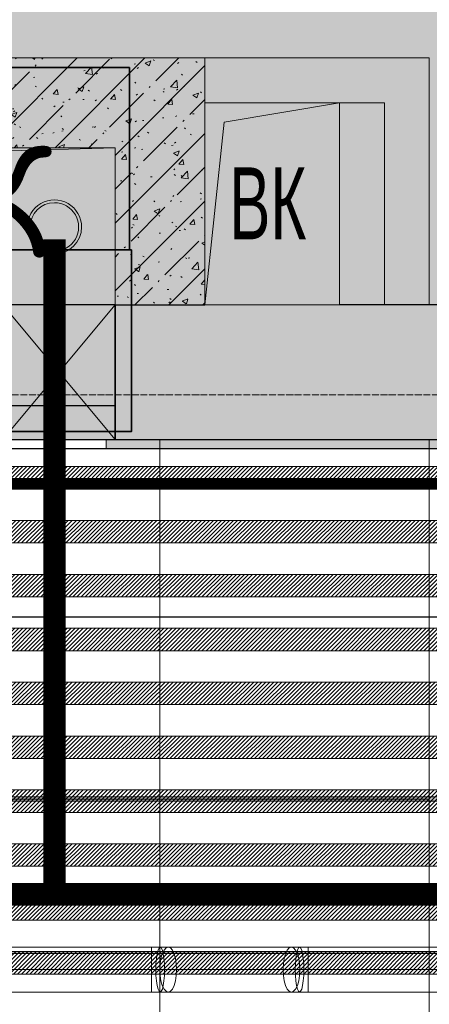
# Model space of a CAD drawing. Header units: millimetres. Extents: x -547442 to 178656, y -69521 to 11064.
# Tile 241 of 256: x -181115 to -180203, y -20284 to -18092. Entities that reach past the tile are written whole.
import ezdxf

# ---------------------------------------------------------------- set-up
doc = ezdxf.new("R2010")
doc.units = ezdxf.units.MM
for name, pattern in [('( Hidden )', [0.375, 0.25, -0.125]), ('-D1-03x03', [6, 3, -3]), ('-D1d1-15x02', [19, 15, -2, 0, -2]), ('DASHDOT', [25.4, 12.7, -6.35, 0, -6.35])]:
    doc.linetypes.add(name, pattern=pattern)
doc.layers.get('Defpoints').update_dxf_attribs({"color": 31})
for name, color, linetype, lineweight in [('_0', 7, 'Continuous', 13), ('A-DETL-GENF', 7, 'Continuous', 5), ('A-FLOR', 7, 'Continuous', 5), ('A-GENM-HDLN', 7, '-D1-03x03', 5), ('A-GLAZ', 7, 'Continuous', 5), ('A-WALL', 7, 'Continuous', 5), ('A-WALL-FNSH', 8, 'Continuous', 5), ('dim_light', 12, 'Continuous', 9), ('dim_razv', 93, 'DASHDOT', 9), ('I-WALL', 7, 'Continuous', 5), ('M-EQPM', 7, 'Continuous', 5), ('M-EQPM-IDEN', 7, 'Continuous', 5), ('pot', 183, 'Continuous', 15), ('pot sh', 183, 'Continuous', 15), ('S-GRID', 7, 'Continuous', 5), ('wall_new', 152, 'Continuous', 30)]:
    doc.layers.add(name, color=color, linetype=linetype, lineweight=lineweight)
for name, color, linetype, true_color in [('PDF3_Geometry', 7, 'Continuous', 0xdedede), ('PDF7_Geometry', 7, 'Continuous', 0xaaaaaa), ('PDF9_0', 30, 'Continuous', 0xff7f00), ('PDF9_Оборудование', 7, 'Continuous', 0xffffff)]:
    doc.layers.add(name, color=color, linetype=linetype, true_color=true_color)
doc.layers.add('PDF_Text', color=7, linetype='Continuous')
doc.layers.add('pol', color=7, linetype='Continuous', lineweight=15, true_color=0x738991)
doc.layers.add('Сводный план', color=1, linetype='Continuous', lineweight=0, true_color=0xff0000)
doc.styles.add('Arial Narrow_2', font='txt', dxfattribs={"width": 0.75, "height": 250})
doc.styles.add('fl_iso paper', font='isocpeur.ttf', dxfattribs={"width": 0.8, "oblique": 10})
doc.styles.add('PDF ISOCPEUR', font='isocpeur.ttf')
doc.dimstyles.new('In tre 1_75', dxfattribs={"dimtxt": 220, "dimasz": 120, "dimexe": 60, "dimexo": 10, "dimgap": 50, "dimtad": 1, "dimdec": 0, "dimrnd": 5, "dimzin": 0, "dimdsep": 46, "dimtxsty": 'fl_iso paper', "dimblk": 'ARCHTICK', "dimcen": 0, "dimdle": 60, "dimadec": 0, "dimazin": 0, "dimtfac": 1, "dimtdec": 0, "dimtofl": 0, "dimtmove": 1, "dimatfit": 1, "dimfxl": 1, "dimtfill": 1, "dimtolj": 1, "dimtzin": 0, "dimarcsym": 1})
pattern_1 = [(225, (-233499.5126, -38805.89), (4.49012806, -4.49012806), [])]
pattern_2 = [(225, (-233499.5126, -38445.89), (4.49012806, -4.49012806), [])]
pattern_3 = [(45, (-192252.93, -39776.5), (-75.43415, 75.43415), [106.68, -17.78, 3.556, -17.78]), (45, (-192252.93, -39701.11), (-75.43415, 75.43415), []), (50, (-192252.93, -39776.5), (127.5292, -11.15758), [13.335, -146.685]), (355, (-192252.93, -39776.5), (-24.66966, 133.74), [10.668, -117.348]), (100.451, (-192242.31, -39777.43), (102.85973, 122.5818), [11.333, -124.663]), (46.184, (-192252.93, -39740.94), (189.7552, -29.4304), [20.002, -220.027]), (96.636, (-192237.12, -39743.4), (166.1822, 173.1996), [17, -186.995]), (351.184, (-192252.93, -39740.94), (166.184, 173.1976), [16.002, -176.022]), (21, (-192235.15, -39749.83), (106.13027, -71.58603), [13.335, -146.685]), (326, (-192235.15, -39749.83), (43.2619, 128.93175), [10.668, -117.348]), (71.451, (-192226.31, -39755.8), (149.392, 57.34505), [11.333, -124.663]), (37.5, (-192252.935, -39776.5), (2.16223, 59.18836), [3.353, -112.573, 3.353, -115.773, -117.792]), (37.5, (-192252.935, -39776.5), (2.16223, 59.18836), [-235.052, 3.353, -114.44]), (7.5, (-192252.935, -39776.5), (46.77386, 70.12615), [3.353, -64.567, 3.353, -109.906, -44.894]), (7.5, (-192252.935, -39776.5), (46.77386, 70.12615), [-181.178, 3.353, -41.542]), (327.5, (-192292.584, -39776.5), (94.91367, -4.01009), [3.353, -41.097, 3.353, -135.331, -184.023]), (327.5, (-192292.584, -39776.5), (94.91367, -4.01009), [-183.134, 3.353, -180.67]), (317.5, (-192310.36, -39776.5), (103.69057, 17.79882), [3.353, -54.432, 3.353, -88.748, -130.683]), (317.5, (-192310.36, -39776.5), (103.69057, 17.79882), [-149.885, 3.353, -127.33])]

# ---------------------------------------------------------------- blocks, each defined once
blk = doc.blocks.new('_ArchTick')
at = {"color": 0, "linetype": 'ByBlock', "lineweight": 9, "const_width": 0.15}
blk.add_lwpolyline([(-0.5, -0.5), (0.5, 0.5)], dxfattribs=at)
blk = doc.blocks.new('*D6216')
at = {"layer": 'Defpoints', "color": 0, "transparency": 16777216}
for p in [(-179002.9, -20043.4), (-184202.9, -20281), (-179002.9, -20281)]:
    blk.add_point(p, dxfattribs=at)
at = {"layer": 'dim_light', "color": 0, "lineweight": -2, "transparency": 16777216}
for p, q in [((-184202.9, -20271), (-184202.9, -19983.4)), ((-179002.9, -20271), (-179002.9, -19983.4)), ((-184262.9, -20043.4), (-178942.9, -20043.4))]:
    blk.add_line(p, q, dxfattribs=at)
at = {"layer": 'dim_light', "color": 0, "lineweight": -2, "transparency": 16777216, "xscale": 120, "yscale": 120, "zscale": 120, "rotation": 180}
blk.add_blockref('_ArchTick', (-184202.9, -20043.4), dxfattribs=at)
at = {"layer": 'dim_light', "color": 0, "lineweight": -2, "transparency": 16777216, "xscale": 120, "yscale": 120, "zscale": 120}
blk.add_blockref('_ArchTick', (-179002.9, -20043.4), dxfattribs=at)
at = {"layer": 'dim_light', "color": 0, "transparency": 16777216, "insert": (-181602.9, -19883.4), "char_height": 220, "attachment_point": 5, "style": 'fl_iso paper', "bg_fill": 3, "box_fill_scale": 1.1, "bg_fill_color": 256, "bg_fill_true_color": 13158600, "bg_fill_transparency": 0}
blk.add_mtext('\\A1;5200', dxfattribs=at)
blk = doc.blocks.new('A_MEQ_OpeningShaft-Rectangular - ВК-4804596-50_AS_M_L04')
at = {"layer": 'A-DETL-GENF', "linetype": '-D1-03x03'}
blk.add_hatch(color=256, dxfattribs=at).paths.add_polyline_path([(0, -450), (42.9, -42.9), (300, 0), (0, 0), (0, -407.4)])
at = {"layer": 'A-DETL-GENF'}
for p, q in [((300, 0), (0, 0)), ((0, 0), (0, -450)), ((42.9, -42.9), (300, 0)), ((300, 0), (300, -450)), ((0, -450), (42.9, -42.9)), ((0, -450), (300, -450))]:
    blk.add_line(p, q, dxfattribs=at)
at = {"layer": 'A-GENM-HDLN'}
for p, q in [((300, 0), (0, 0)), ((0, 0), (0, -450)), ((300, -450), (300, 0)), ((0, -450), (300, -450))]:
    blk.add_line(p, q, dxfattribs=at)
blk = doc.blocks.new('A_MEQ_OpeningShaft-Rectangular - ВК-6165456-50_AS_M_L04')
at = {"layer": 'A-DETL-GENF', "linetype": '-D1-03x03'}
blk.add_hatch(color=256, dxfattribs=at).paths.add_polyline_path([(0, -350), (50, -50), (1700, 0), (0, 0)])
at = {"layer": 'A-DETL-GENF'}
for p, q in [((1700, 0), (0, 0)), ((0, 0), (0, -350)), ((50, -50), (1700, 0)), ((1700, 0), (1700, -350)), ((0, -350), (50, -50)), ((0, -350), (1700, -350))]:
    blk.add_line(p, q, dxfattribs=at)
at = {"layer": 'A-GENM-HDLN'}
for p, q in [((1700, 0), (0, 0)), ((0, 0), (0, -350)), ((1700, -350), (1700, 0)), ((0, -350), (1700, -350))]:
    blk.add_line(p, q, dxfattribs=at)
blk = doc.blocks.new('ghghhgg')
at = {"layer": 'A-DETL-GENF', "true_color": 0x808080, "transparency": 33554534}
blk.add_hatch(color=8, dxfattribs=at).paths.add_polyline_path([(0, 0), (250, 0), (250, 300), (0, 300)])
blk.add_lwpolyline([(250, 300), (0, 300), (0, 0), (250, 0), (250, 300)], close=True)
at = {"layer": 'A-DETL-GENF'}
for p, q in [((250, 300), (0, 0)), ((0, 300), (250, 0)), ((250, 300), (0, 300)), ((0, 200), (0, 0))]:
    blk.add_line(p, q, dxfattribs=at)
at = {"layer": 'A-GLAZ'}
for p, q in [((0, 300), (0, 0)), ((250, 300), (250, 0))]:
    blk.add_line(p, q, dxfattribs=at)
at = {"layer": 'A-WALL', "lineweight": 25}
blk.add_line((250, 300), (250, 0), dxfattribs=at)
blk = doc.blocks.new('*U11971')
at = {"layer": 'pol', "true_color": 0x007dfa, "transparency": 33554687}
h = blk.add_hatch(color=150, dxfattribs=at)
h.dxf.hatch_style = 1
h.paths.add_polyline_path([(21910, 0), (0, 0), (0, -10), (21910, -10)])
at = {"layer": 'pol', "color": 162, "true_color": 0x2c3cc9}
blk.add_lwpolyline([(21910, 0), (0, 0), (0, -10), (21910, -10)], close=True, dxfattribs=at)
blk = doc.blocks.new('ghftytytd')
at = {"layer": 'PDF7_Geometry', "color": 5, "lineweight": 18, "true_color": 0x0000ff}
for points in [[(10870, 19520), (11481.1, 19520), (11481.1, 19532.9), (11481.1, 19544.9), (11481.1, 19555.3), (11481.1, 19563.3), (11481.1, 19568.3), (11481.1, 19570), (11500.5, 19570), (11498, 19568.3), (11495.7, 19563.3), (11493.6, 19555.3), (11492.1, 19544.9), (11491.1, 19532.9), (11490.8, 19520), (11491.1, 19507), (11492.1, 19495), (11493.6, 19484.6), (11495.7, 19476.6), (11498, 19471.7), (11500.5, 19470), (11481.1, 19470), (10870, 19470)], [(11481.1, 19570), (10870, 19570)], [(11481.1, 19570), (11481.1, 19568.3), (11481.1, 19563.3), (11481.1, 19555.3), (11481.1, 19544.9), (11481.1, 19532.9), (11481.1, 19520)], [(18250.4, 19570), (11830.3, 19570), (11830.3, 19568.3), (11830.3, 19563.3), (11830.3, 19555.3), (11830.3, 19544.9), (11830.3, 19532.9), (11830.3, 19520), (12634.5, 19520), (11830.3, 19520), (11830.3, 19532.9), (11830.3, 19544.9), (11830.3, 19555.3), (11830.3, 19563.3), (11830.3, 19568.3), (11830.3, 19570), (11810.9, 19570), (11813.4, 19568.3), (11815.8, 19563.3), (11817.8, 19555.3), (11819.3, 19544.9), (11820.3, 19532.9), (11820.6, 19520), (11820.3, 19507), (11819.3, 19495), (11817.8, 19484.6), (11815.8, 19476.6), (11813.4, 19471.7), (11810.9, 19470), (11808.4, 19471.7), (11806.1, 19476.6), (11804.1, 19484.6), (11802.5, 19495), (11801.6, 19507), (11801.2, 19520), (11801.6, 19532.9), (11802.5, 19544.9), (11804.1, 19555.3), (11806.1, 19563.3), (11808.4, 19568.3), (11810.9, 19570), (11793, 19570), (11518.5, 19570), (11513.6, 19568.3), (11509.1, 19563.3), (11505.3, 19555.3), (11502.3, 19544.9), (11500.5, 19532.9), (11499.8, 19520), (11500.5, 19507), (11502.3, 19495), (11505.3, 19484.6), (11509.1, 19476.6), (11513.6, 19471.7), (11518.5, 19470), (11523.3, 19471.7), (11527.8, 19476.6), (11531.7, 19484.6), (11534.6, 19495), (11536.5, 19507), (11537.1, 19520), (11536.5, 19532.9), (11534.6, 19544.9), (11531.7, 19555.3), (11527.8, 19563.3), (11523.3, 19568.3), (11518.5, 19570), (11513.6, 19568.3), (11509.1, 19563.3), (11505.3, 19555.3), (11502.3, 19544.9), (11500.5, 19532.9), (11499.8, 19520), (11500.5, 19507), (11502.3, 19495), (11505.3, 19484.6), (11509.1, 19476.6), (11513.6, 19471.7), (11518.5, 19470), (11793, 19470), (11797.8, 19471.7), (11802.3, 19476.6), (11806.1, 19484.6), (11809.1, 19495), (11811, 19507), (11811.6, 19520), (11811, 19532.9), (11809.1, 19544.9), (11806.1, 19555.3), (11802.3, 19563.3), (11797.8, 19568.3), (11793, 19570), (11788.1, 19568.3), (11783.6, 19563.3), (11779.8, 19555.3), (11776.8, 19544.9), (11774.9, 19532.9), (11774.3, 19520), (11774.9, 19507), (11776.8, 19495), (11779.8, 19484.6), (11783.6, 19476.6), (11788.1, 19471.7), (11793, 19470), (11810.9, 19470), (11830.3, 19470), (18250.4, 19470)], [(11481.1, 19520), (10870, 19520)], [(11518.5, 19520), (11500.1, 19520), (11481.1, 19520)], [(11793, 19520), (11811.3, 19520)], [(11811.3, 19520), (11830.3, 19520)]]:
    blk.add_lwpolyline(points, dxfattribs=at)
for points in [[(11481.1, 19520), (11481.1, 19507), (11481.1, 19495), (11481.1, 19484.6), (11481.1, 19476.6), (11481.1, 19471.7), (11481.1, 19470), (11481.1, 19471.7), (11481.1, 19476.6), (11481.1, 19484.6), (11481.1, 19495), (11481.1, 19507), (11481.1, 19520), (11481.1, 19532.9), (11481.1, 19544.9), (11481.1, 19555.3), (11481.1, 19563.3), (11481.1, 19568.3), (11481.1, 19570), (11481.1, 19568.3), (11481.1, 19563.3), (11481.1, 19555.3), (11481.1, 19544.9), (11481.1, 19532.9)], [(11500.5, 19570), (11518.5, 19570), (11523.3, 19568.3), (11527.8, 19563.3), (11531.7, 19555.3), (11534.6, 19544.9), (11536.5, 19532.9), (11537.1, 19520), (11536.5, 19507), (11534.6, 19495), (11531.7, 19484.6), (11527.8, 19476.6), (11523.3, 19471.7), (11518.5, 19470), (11500.5, 19470), (11503, 19471.7), (11505.4, 19476.6), (11507.4, 19484.6), (11508.9, 19495), (11509.9, 19507), (11510.2, 19520), (11509.9, 19532.9), (11508.9, 19544.9), (11507.4, 19555.3), (11505.4, 19563.3), (11503, 19568.3)], [(11793, 19570), (11797.8, 19568.3), (11802.3, 19563.3), (11806.1, 19555.3), (11809.1, 19544.9), (11811, 19532.9), (11811.6, 19520), (11811, 19507), (11809.1, 19495), (11806.1, 19484.6), (11802.3, 19476.6), (11797.8, 19471.7), (11793, 19470), (11788.1, 19471.7), (11783.6, 19476.6), (11779.8, 19484.6), (11776.8, 19495), (11774.9, 19507), (11774.3, 19520), (11774.9, 19532.9), (11776.8, 19544.9), (11779.8, 19555.3), (11783.6, 19563.3), (11788.1, 19568.3)], [(11830.3, 19520), (11830.3, 19507), (11830.3, 19495), (11830.3, 19484.6), (11830.3, 19476.6), (11830.3, 19471.7), (11830.3, 19470), (11830.3, 19471.7), (11830.3, 19476.6), (11830.3, 19484.6), (11830.3, 19495), (11830.3, 19507), (11830.3, 19520), (11830.3, 19532.9), (11830.3, 19544.9), (11830.3, 19555.3), (11830.3, 19563.3), (11830.3, 19568.3), (11830.3, 19570), (11830.3, 19568.3), (11830.3, 19563.3), (11830.3, 19555.3), (11830.3, 19544.9), (11830.3, 19532.9)], [(11481.1, 19520), (11481.1, 19507), (11481.1, 19495), (11481.1, 19484.6), (11481.1, 19476.6), (11481.1, 19471.7), (11481.1, 19470), (11481.1, 19471.7), (11481.1, 19476.6), (11481.1, 19484.6), (11481.1, 19495), (11481.1, 19507)], [(11793, 19520), (11518.5, 19520)], [(11830.3, 19520), (11830.3, 19507), (11830.3, 19495), (11830.3, 19484.6), (11830.3, 19476.6), (11830.3, 19471.7), (11830.3, 19470), (11830.3, 19471.7), (11830.3, 19476.6), (11830.3, 19484.6), (11830.3, 19495), (11830.3, 19507)]]:
    blk.add_lwpolyline(points, close=True, dxfattribs=at)
blk = doc.blocks.new('jhggjhj')
at = {"layer": 'PDF9_0', "lineweight": 25}
for points in [[(141.881, 175.219), (141.881, 195.56), (93.346, 195.56), (93.346, 191.898), (91.229, 191.898), (91.229, 195.56), (69.427, 195.56)], [(75.057, 203.053), (102.447, 203.053), (102.447, 209.953), (108.797, 209.953), (108.797, 203.053), (250.763, 203.053), (250.763, 209.53), (254.086, 209.53), (254.086, 203.053), (290.599, 203.053)]]:
    blk.add_lwpolyline(points, dxfattribs=at)
at = {"layer": 'PDF9_Оборудование', "transparency": 33554559}
for points in [[(114.322, 215.288), (104.924, 215.288), (114.322, 211.223)], [(104.924, 215.288), (114.322, 211.223), (104.924, 211.223)], [(114.364, 211.223), (104.966, 211.223), (114.364, 207.181)], [(104.966, 211.223), (114.364, 207.181), (104.966, 207.181)]]:
    blk.add_solid(points, dxfattribs=at)
at = {"layer": 'PDF_Text', "color": 177, "lineweight": 35, "true_color": 0x283188}
for points in [[(114.322, 215.288), (104.924, 215.288), (104.924, 211.223), (114.322, 211.223)], [(114.364, 211.223), (104.966, 211.223), (104.966, 207.181), (114.364, 207.181)]]:
    blk.add_lwpolyline(points, close=True, dxfattribs=at)
at = {"layer": 'PDF_Text', "color": 177, "true_color": 0x283188, "insert": (99.507, 211.048), "char_height": 2.4999, "attachment_point": 7, "style": 'PDF ISOCPEUR'}
blk.add_mtext('АМ СПЖ', dxfattribs=at)
blk = doc.blocks.new('ttydd333')
at = {"layer": 'PDF3_Geometry', "color": 96, "lineweight": 18, "true_color": 0x008000}
for centre, radius, start, end in [((11265, 21173.5), 60.5, 359.9998, 180.0002), ((11265, 21173.5), 54, 90.0006, 269.9994), ((11265, 21173.5), 54, 90.0006, 269.9994), ((11265, 21173.5), 54, 269.9994, 90.0006), ((11265, 21173.5), 54, 269.9994, 90.0006), ((11265, 21173.5), 60.5, 180.0002, 359.9998), ((11265, 20989.2), 18, 89.9994, 270.0006), ((11265, 20989.2), 18, 89.9994, 270.0006), ((11265, 20989.2), 17.1, 89.9988, 270.0012), ((11265, 20989.2), 14.4, 89.9993, 270.0007), ((11265, 20989.2), 14.4, 89.9993, 270.0007), ((11265, 20989.2), 13.5, 90.0038, 269.9962), ((11265, 20989.2), 13.5, 90.0038, 269.9962), ((11265, 20989.2), 13.5, 90.0038, 269.9962), ((11265, 20989.2), 13.5, 90.0004, 269.9996), ((11265, 20989.2), 18, 270.0006, 89.9994), ((11265, 20989.2), 18, 270.0006, 89.9994), ((11265, 20989.2), 17.1, 270, 90), ((11265, 20989.2), 14.4, 270.0007, 89.9993), ((11265, 20989.2), 14.4, 270.0007, 89.9993), ((11265, 20989.2), 13.5, 270.0008, 89.9992), ((11265, 20989.2), 13.5, 270.0008, 89.9992), ((11265, 20989.2), 13.5, 270.0008, 89.9992), ((11265, 20989.2), 13.5, 270.0019, 89.9981), ((11265, 20989.2), 12.6, 89.9992, 270.0008), ((11265, 20989.2), 12.6, 270.0008, 89.9992), ((11265, 20989.2), 12.6, 270.0008, 89.9992)]:
    blk.add_arc(centre, radius, start, end, dxfattribs=at)
at = {"layer": 'Сводный план', "color": 96, "true_color": 0x008000, "const_width": 50}
for points in [[(31049, 22210.7), (29749.1, 22221.5), (29749.4, 19687.6), (7180.3, 19687.6), (7201.4, 22332.2), (6232.8, 22327.8)], [(11265, 21145.8), (11265, 19687.6)]]:
    blk.add_lwpolyline(points, dxfattribs=at)

msp = doc.modelspace()

# ---------------------------------------------------------------- hatches: boundary and pattern name
at = {"layer": '_0', "transparency": 33554534}
h = msp.add_hatch(color=252, dxfattribs=at)
h.dxf.hatch_style = 1
h.paths.add_polyline_path([(-186002.9, -33026.5), (-186002.9, -29776.5), (-183952.9, -29776.5), (-183952.9, -25726.5), (-179002.9, -25726.5), (-179002.9, -27226.5), (-177452.9, -27226.5), (-177452.9, -20826.5), (-185852.9, -20826.5), (-185852.9, -19026.5), (-187502.9, -19026.5), (-187502.9, -17026.5), (-182952.9, -17026.5), (-182952.9, -18726.5), (-163952.9, -18726.5), (-163952.9, -17026.5), (-160672.9, -17026.5), (-160672.9, -19026.5), (-161752.9, -19026.5), (-161752.9, -20826.5), (-169752.9, -20826.5), (-169752.9, -29776.5), (-161802.9, -29776.5), (-161802.9, -30176.5), (-161302.9, -30176.5), (-161302.9, -33026.5), (-163452.9, -33026.5), (-163452.9, -31876.5), (-183852.9, -31876.5), (-183852.9, -33026.5)], flags=16)
h.paths.add_polyline_path([(-192753.7, -10325.7), (-154802.1, -10325.7), (-154802.1, -40277.3), (-192753.7, -40277.3)])
at = {"layer": 'A-WALL'}
h = msp.add_hatch(dxfattribs=at)
h.set_pattern_fill('FP_1', color=256, style=0, pattern_type=2)
h.set_pattern_definition([(45, (-192252.935, -39776.5), (-57.02463, 57.02463), []), (45, (-192195.91, -39776.5), (-57.02463, 57.02463), [100.806, -20.161, 3.353, -16.808])])
h.paths.add_polyline_path([(-176152.9, -19026.5), (-176152.9, -18726.5), (-177202.9, -18726.5), (-177202.9, -19026.5), (-176354.1, -19026.5)])
h.paths.add_polyline_path([(-179359, -19026.5), (-178252.9, -19026.5), (-178252.9, -18726.5), (-180902.9, -18726.5), (-180902.9, -19026.5), (-179734.6, -19026.5)])
h.paths.add_polyline_path([(-182852.9, -19026.5), (-182602.9, -19026.5), (-182602.9, -18726.5), (-183952.9, -18726.5), (-183952.9, -19026.5), (-183452.9, -19026.5)])
at = {"layer": 'I-WALL'}
h = msp.add_hatch(dxfattribs=at)
h.set_pattern_fill('FP_43', color=256, style=0, pattern_type=2)
h.set_pattern_definition(pattern_3)
h.paths.add_polyline_path([(-180902.9, -18376.5), (-180702.9, -18376.5), (-180702.9, -18176.5), (-182602.9, -18176.5), (-182602.9, -18376.5), (-182363.8, -18376.5)])
at = {"layer": 'I-WALL', "true_color": 0xf5f5f0}
for points in [[(-180302.9, -18276.5), (-180202.9, -18276.5), (-180202.9, -18176.5), (-180702.9, -18176.5), (-180702.9, -18276.5), (-180402.9, -18276.5)], [(-180202.9, -18726.5), (-180202.9, -18276.5), (-180302.9, -18276.5), (-180302.9, -18726.5)]]:
    msp.add_hatch(color=7, dxfattribs=at).paths.add_polyline_path(points)
at = {"layer": 'I-WALL'}
h = msp.add_hatch(dxfattribs=at)
h.set_pattern_fill('FP_43', color=256, style=0, pattern_type=2)
h.set_pattern_definition(pattern_3)
h.paths.add_polyline_path([(-180702.9, -18726.5), (-180702.9, -18376.5), (-180902.9, -18376.5), (-180902.9, -18726.5), (-180861.4, -18726.5)])
at = {"layer": 'I-WALL', "true_color": 0xf5f3ef}
h = msp.add_hatch(color=7, dxfattribs=at)
h.paths.add_polyline_path([(-180904.5, -19046.5), (-180904.5, -19026.5), (-180922.9, -19026.5), (-180922.9, -19046.5)])
h.paths.add_polyline_path([(-182602.9, -19046.5), (-182582.9, -19046.5), (-182582.9, -19026.5), (-182602.9, -19026.5)])
for points in [[(-180701.3, -19046.5), (-180701.3, -19026.5), (-180904.5, -19026.5), (-180904.5, -19046.5), (-180861.4, -19046.5)], [(-180252.9, -19046.5), (-180252.9, -19026.5), (-180701.3, -19026.5), (-180701.3, -19046.5)], [(-179359, -19046.5), (-178552.9, -19046.5), (-178552.9, -19026.5), (-180252.9, -19026.5), (-180252.9, -19046.5), (-179734.6, -19046.5)]]:
    msp.add_hatch(color=7, dxfattribs=at).paths.add_polyline_path(points)
at = {"layer": 'pot sh', "linetype": 'ByBlock', "lineweight": 0, "true_color": 0x91caaf}
h = msp.add_hatch(dxfattribs=at)
h.set_pattern_fill('ANSI31', color=253, scale=2, angle=180)
h.set_pattern_definition([(225, (-233499.5126, -38205.89), (4.49012806, -4.49012806), [])])
h.paths.add_polyline_path([(-185632.9, -19136.5), (-161972.9, -19136.5), (-161972.9, -19086.5), (-185632.9, -19086.5)])
h = msp.add_hatch(dxfattribs=at)
h.set_pattern_fill('ANSI31', color=253, scale=2, angle=180)
h.set_pattern_definition([(225, (-233499.5126, -38085.89), (4.49012806, -4.49012806), [])])
h.paths.add_polyline_path([(-185632.9, -19256.5), (-161972.9, -19256.5), (-161972.9, -19206.5), (-185632.9, -19206.5)])
h = msp.add_hatch(dxfattribs=at)
h.set_pattern_fill('ANSI31', color=253, scale=2, angle=180)
h.set_pattern_definition(pattern_2)
h.paths.add_polyline_path([(-185632.9, -19376.5), (-161972.9, -19376.5), (-161972.9, -19326.5), (-185632.9, -19326.5)])
h = msp.add_hatch(dxfattribs=at)
h.set_pattern_fill('ANSI31', color=253, scale=2, angle=180)
h.set_pattern_definition([(225, (-233499.5126, -38565.89), (4.49012806, -4.49012806), [])])
h.paths.add_polyline_path([(-185632.9, -19496.5), (-161972.9, -19496.5), (-161972.9, -19446.5), (-185632.9, -19446.5)])
h = msp.add_hatch(dxfattribs=at)
h.set_pattern_fill('ANSI31', color=253, scale=2, angle=180)
h.set_pattern_definition(pattern_2)
h.paths.add_polyline_path([(-185632.9, -19616.5), (-161972.9, -19616.5), (-161972.9, -19566.5), (-185632.9, -19566.5)])

# ---------------------------------------------------------------- linework, layer by layer
at = {"layer": 'A-FLOR'}
msp.add_line((-180922.9, -19026.5), (-182582.9, -19026.5), dxfattribs=at)
at = {"layer": 'A-WALL', "lineweight": 9}
for p, q in [((-180202.9, -18176.5), (-182602.9, -18176.5)), ((-180202.9, -18726.5), (-180202.9, -18176.5)), ((-180402.9, -18276.5), (-180302.9, -18276.5)), ((-180302.9, -18276.5), (-180302.9, -18726.5))]:
    msp.add_line(p, q, dxfattribs=at)
at = {"layer": 'A-WALL'}
msp.add_line((-180702.9, -18276.5), (-180702.9, -18176.5), dxfattribs=at)
at = {"layer": 'A-WALL', "lineweight": 25}
for p, q in [((-180902.9, -18726.5), (-180702.9, -18726.5)), ((-179302.9, -18726.5), (-180402.9, -18726.5)), ((-180902.9, -19026.5), (-178252.9, -19026.5))]:
    msp.add_line(p, q, dxfattribs=at)
at = {"layer": 'A-WALL-FNSH'}
for p, q in [((-180902.9, -19026.5), (-180922.9, -19026.5)), ((-180922.9, -19026.5), (-180922.9, -19046.5)), ((-180922.9, -19046.5), (-178252.9, -19046.5))]:
    msp.add_line(p, q, dxfattribs=at)
at = {"layer": 'Defpoints'}
msp.add_lwpolyline([(-183972.9, -19046.5), (-178252.9, -19046.5), (-178252.9, -18786.5), (-177202.9, -18786.5), (-177202.9, -19046.5), (-172502.9, -19046.5), (-172502.9, -18786.2), (-171452.9, -18786.5), (-171452.9, -19046.5), (-170302.9, -19046.5), (-170302.9, -18786.4), (-169252.9, -18786.5), (-169252.9, -19046.5), (-163582.9, -19046.5)], dxfattribs=at)
at = {"layer": 'dim_razv', "color": 1, "linetype": '( Hidden )', "ltscale": 10, "true_color": 0xff0a0a, "const_width": 25}
msp.add_lwpolyline([(-185503.8, -17324.2), (-184403.8, -17324.2), (-184403.8, -18026.5), (-183653.8, -18026.5), (-183653.8, -18624.2), (-184053.8, -18624.2), (-184053.8, -19124.2), (-178252.9, -19124.2)], dxfattribs=at)
at = {"layer": 'pot sh'}
for points in [[(-185632.9, -19136.5), (-161972.9, -19136.5), (-161972.9, -19086.5), (-185632.9, -19086.5)], [(-185632.9, -19256.5), (-161972.9, -19256.5), (-161972.9, -19206.5), (-185632.9, -19206.5)], [(-185632.9, -19376.5), (-161972.9, -19376.5), (-161972.9, -19326.5), (-185632.9, -19326.5)], [(-185632.9, -19496.5), (-161972.9, -19496.5), (-161972.9, -19446.5), (-185632.9, -19446.5)], [(-185632.9, -19616.5), (-161972.9, -19616.5), (-161972.9, -19566.5), (-185632.9, -19566.5)]]:
    msp.add_lwpolyline(points, close=True, dxfattribs=at)
at = {"layer": 'S-GRID', "linetype": '-D1d1-15x02'}
msp.add_line((-195323.9, -18926.5), (-153344.6, -18926.5), dxfattribs=at)
at = {"layer": 'wall_new', "color": 212, "lineweight": 30, "true_color": 0xb800b8}
msp.add_lwpolyline([(-181672.9, -19026.5), (-180902.9, -19026.5), (-180902.9, -18951.5), (-181672.9, -18951.5)], close=True, dxfattribs=at)

# ---------------------------------------------------------------- block references
msp.add_blockref('ghghhgg', (-181152.9, -19026.5))
at = {"layer": 'M-EQPM'}
for name, p in [('A_MEQ_OpeningShaft-Rectangular - ВК-4804596-50_AS_M_L04', (-180702.9, -18276.5)), ('A_MEQ_OpeningShaft-Rectangular - ВК-6165456-50_AS_M_L04', (-182602.9, -18376.5))]:
    msp.add_blockref(name, p, dxfattribs=at)

# ---------------------------------------------------------------- texts
at = {"layer": 'M-EQPM-IDEN', "insert": (-180648.5, -18420.4), "char_height": 160, "width": 216.456, "attachment_point": 1, "style": 'Arial Narrow_2'}
msp.add_mtext('ВК', dxfattribs=at)

# ---------------------------------------------------------------- next in the draw order: dimensions: what is measured, and where the dimension line sits
at = {"layer": 'dim_light'}
dim = msp.add_linear_dim(base=(-179002.9, -20043.4), p1=(-184202.9, -20281), p2=(-179002.9, -20281), dimstyle='In tre 1_75', dxfattribs=at)
dim.commit()
dim.dimension.update_dxf_attribs({"geometry": '*D6216', "text_midpoint": (-181602.9, -19883.4)})

# ---------------------------------------------------------------- next in the draw order: hatches: boundary and pattern name
at = {"layer": 'pot sh', "linetype": 'ByBlock', "lineweight": 0, "true_color": 0x91caaf}
h = msp.add_hatch(dxfattribs=at)
h.set_pattern_fill('ANSI31', color=253, scale=2, angle=180)
h.set_pattern_definition(pattern_1)
h.paths.add_polyline_path([(-185632.9, -19736.5), (-161972.9, -19736.5), (-161972.9, -19686.5), (-185632.9, -19686.5)])
h = msp.add_hatch(dxfattribs=at)
h.set_pattern_fill('ANSI31', color=253, scale=2, angle=180)
h.set_pattern_definition([(225, (-233499.5126, -38925.89), (4.49012806, -4.49012806), [])])
h.paths.add_polyline_path([(-185632.9, -19856.5), (-161972.9, -19856.5), (-161972.9, -19806.5), (-185632.9, -19806.5)])
h = msp.add_hatch(dxfattribs=at)
h.set_pattern_fill('ANSI31', color=253, scale=2, angle=180)
h.set_pattern_definition(pattern_1)
h.paths.add_polyline_path([(-185632.9, -19976.5), (-161972.9, -19976.5), (-161972.9, -19926.5), (-185632.9, -19926.5)])
h = msp.add_hatch(dxfattribs=at)
h.set_pattern_fill('ANSI31', color=253, scale=2, angle=180)
h.set_pattern_definition([(225, (-233499.5126, -39165.89), (4.49012806, -4.49012806), [])])
h.paths.add_polyline_path([(-185632.9, -20096.5), (-161972.9, -20096.5), (-161972.9, -20046.5), (-185632.9, -20046.5)])
h = msp.add_hatch(dxfattribs=at)
h.set_pattern_fill('ANSI31', color=253, scale=2, angle=180)
h.set_pattern_definition([(225, (-233499.5126, -39045.89), (4.49012806, -4.49012806), [])])
h.paths.add_polyline_path([(-185632.9, -20216.5), (-161972.9, -20216.5), (-161972.9, -20166.5), (-185632.9, -20166.5)])

# ---------------------------------------------------------------- next in the draw order: linework, layer by layer
at = {"layer": 'Defpoints'}
msp.add_lwpolyline([(-187302.9, -18826.5), (-187302.9, -17226.5), (-184302.9, -17226.5), (-184302.9, -17926.5), (-183552.9, -17926.5), (-183552.9, -18726.5), (-183952.9, -18726.5), (-183952.9, -19026.5), (-163602.9, -19026.5), (-163602.9, -17226.5), (-160872.9, -17226.5), (-160872.9, -18826.5), (-161952.9, -18826.5), (-161952.9, -20626.5), (-185652.9, -20626.5), (-185652.9, -18826.5)], close=True, dxfattribs=at)
at = {"layer": 'pol'}
for points in [[(-181402.9, -19026.5), (-181402.9, -19827.1), (-180802.9, -19827.1), (-180802.9, -19026.5)], [(-180802.9, -19026.5), (-180802.9, -19827.1), (-180202.9, -19827.1), (-180202.9, -19026.5)], [(-181402.9, -20626.5), (-181402.9, -19827.1), (-180802.9, -19827.1), (-180802.9, -20626.5)], [(-180802.9, -20626.5), (-180802.9, -19827.1), (-180202.9, -19827.1), (-180202.9, -20626.5)]]:
    msp.add_lwpolyline(points, dxfattribs=at)
at = {"layer": 'pot'}
msp.add_lwpolyline([(-185632.9, -20606.5), (-185632.9, -18806.5), (-187282.9, -18806.5), (-187282.9, -17246.5), (-184322.9, -17246.5), (-184322.9, -17946.5), (-183572.9, -17946.5), (-183572.9, -18706.5), (-183972.9, -18706.5), (-183972.9, -19046.5), (-163582.9, -19046.5), (-163582.9, -17246.5), (-160892.9, -17246.6), (-160892.9, -18806.6), (-161972.9, -18806.4), (-161972.9, -20606.5)], close=True, dxfattribs=at)
at = {"layer": 'pot sh'}
for points in [[(-185632.9, -19736.5), (-161972.9, -19736.5), (-161972.9, -19686.5), (-185632.9, -19686.5)], [(-185632.9, -19856.5), (-161972.9, -19856.5), (-161972.9, -19806.5), (-185632.9, -19806.5)], [(-185632.9, -19976.5), (-161972.9, -19976.5), (-161972.9, -19926.5), (-185632.9, -19926.5)], [(-185632.9, -20096.5), (-161972.9, -20096.5), (-161972.9, -20046.5), (-185632.9, -20046.5)], [(-185632.9, -20216.5), (-161972.9, -20216.5), (-161972.9, -20166.5), (-185632.9, -20166.5)]]:
    msp.add_lwpolyline(points, close=True, dxfattribs=at)

# ---------------------------------------------------------------- next in the draw order: block references
at = {"layer": 'pol', "xscale": -1, "rotation": 180}
msp.add_blockref('*U11971', (-184707.9, -19831.5), dxfattribs=at)
at = {"layer": 'Сводный план', "xscale": 99.99977658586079, "yscale": 99.99977658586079, "zscale": 99.99977658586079}
msp.add_blockref('jhggjhj', (-192302.9, -39726.5), dxfattribs=at)
at = {"layer": 'Сводный план'}
for name in ['ttydd333', 'ghftytytd']:
    msp.add_blockref(name, (-192302.9, -39726.5), dxfattribs=at)

doc.saveas('drawing.dxf')
